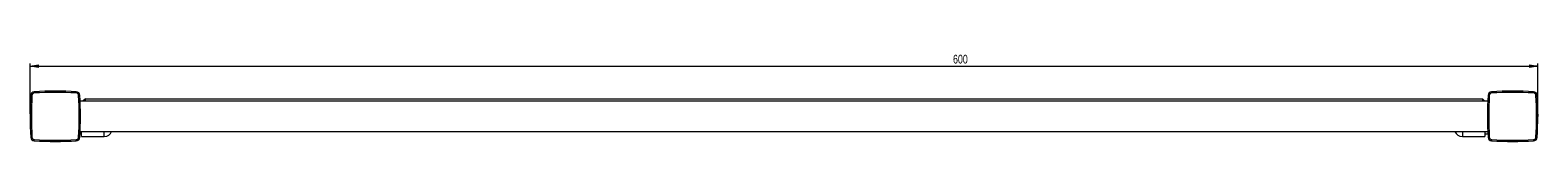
# Model space of a CAD drawing. Header units: millimetres. Extents: x -402 to 773, y 9 to 624.
# Tile 2 of 3: x -402 to 198, y 589 to 624. Entities that reach past the tile are written whole.
import ezdxf

# ---------------------------------------------------------------- set-up
doc = ezdxf.new("R2010")
doc.units = ezdxf.units.MM
doc.styles.add('SLDTEXTSTYLE0', font='TXT', dxfattribs={"width": 0.75})
doc.dimstyles.new('SLDDIMSTYLE0', dxfattribs={"dimtxt": 3.5, "dimasz": 3.302, "dimexe": 0, "dimexo": 0.0625, "dimgap": 0.875, "dimtad": 2, "dimrnd": 1e-09, "dimzin": 12, "dimdsep": 46, "dimtxsty": 'SLDTEXTSTYLE0', "dimblk1": 'CLOSED', "dimblk2": 'CLOSED', "dimsah": 1, "dimcen": 0.09, "dimadec": 0, "dimazin": 0, "dimtfac": 1, "dimtofl": 0, "dimtmove": 0, "dimatfit": 3, "dimldrblk": 'CLOSED', "dimfxl": 1, "dimtolj": 1, "dimtzin": 12, "dimarcsym": 0})

# ---------------------------------------------------------------- blocks, each defined once
blk = doc.blocks.new('_CLOSED')
at = {"color": 0, "linetype": 'ByBlock', "lineweight": -2}
for p, q in [((-1, 0.166667), (0, 0)), ((-1, 0.166667), (-1, -0.166667)), ((0, 0), (-1, -0.166667)), ((0, 0), (-1, 0))]:
    blk.add_line(p, q, dxfattribs=at)
blk = doc.blocks.new('*D2')
at = {"color": 7, "linetype": 'Continuous', "lineweight": 0}
for p, q in [((-402.42, 600.41), (-402.42, 620.41)), ((-402.42, 619.41), (197.58, 619.41)), ((197.58, 600.41), (197.58, 620.41))]:
    blk.add_line(p, q, dxfattribs=at)
at = {"color": 7, "linetype": 'Continuous', "lineweight": 0, "xscale": 3.302, "yscale": 3.302}
for p, rotation in [((-402.42, 619.41, -58.54), 180), ((197.58, 619.41, -58.54), 360)]:
    blk.add_blockref('_CLOSED', p, dxfattribs=dict(at, rotation=rotation))
at = {"color": 7, "linetype": 'Continuous', "lineweight": 0, "insert": (-35.12, 623.92), "char_height": 3.5, "attachment_point": 1, "style": 'SLDTEXTSTYLE0'}
blk.add_mtext('600', dxfattribs=at)

msp = doc.modelspace()

# ---------------------------------------------------------------- linework, layer by layer
at = {"color": 144, "linetype": 'Continuous', "lineweight": 0}
for p, q in [((-401.694, 607.745), (-402.193, 607.772)), ((-380.416, 606.413), (-381.416, 605.413)), ((-380.416, 605.413), (-380.416, 606.413)), ((175.584, 606.413), (175.584, 605.413)), ((176.584, 605.413), (175.584, 606.413)), ((197.362, 607.772), (196.862, 607.745)), ((197.284, 601.567), (197.284, 601.741)), ((197.284, 601.011), (197.284, 601.567)), ((197.284, 600.935), (197.284, 600.943)), ((197.284, 600.943), (197.577, 600.943)), ((197.284, 597.928), (197.284, 600.897)), ((197.284, 600.897), (197.577, 600.897)), ((197.582, 600.331), (197.582, 600.324)), ((197.583, 600), (197.582, 600.252)), ((197.284, 599.396), (197.584, 599.396)), ((197.284, 599.293), (197.584, 599.293)), ((197.284, 598.681), (197.583, 598.681)), ((-401.694, 591.08), (-402.193, 591.053)), ((-381.916, 592.424), (-381.916, 593.413)), ((-381.916, 591.313), (-381.916, 592.424)), ((197.362, 591.053), (196.862, 591.08))]:
    msp.add_line(p, q, dxfattribs=at)
at = {"color": 7, "linetype": 'Continuous', "lineweight": 15}
for p, q in [((-400.748, 608.691), (-400.775, 609.19)), ((-384.083, 608.691), (-384.056, 609.19)), ((-382.638, 607.772), (-383.138, 607.745)), ((-380.416, 606.413), (175.584, 606.413)), ((178.306, 607.745), (177.807, 607.772)), ((179.225, 609.19), (179.252, 608.691)), ((195.944, 609.19), (195.917, 608.691)), ((177.699, 605.413), (-382.53, 605.413)), ((197.284, 600.943), (197.247, 600.943)), ((197.622, 600.943), (197.577, 600.943)), ((197.247, 598.949), (197.284, 598.949)), ((197.247, 598.681), (197.284, 598.681)), ((197.284, 599.818), (197.584, 599.818)), ((197.583, 598.681), (197.622, 598.681)), ((197.584, 598.949), (197.622, 598.949)), ((-400.775, 589.635), (-400.748, 590.135)), ((-395.877, 589.451), (-395.916, 589.413)), ((-389.412, 589.441), (-389.441, 589.413)), ((-385.916, 589.413), (-388.503, 589.413)), ((-384.056, 589.635), (-384.083, 590.135)), ((-382.638, 591.053), (-383.138, 591.08)), ((-382.53, 593.413), (177.699, 593.413)), ((-381.916, 591.313), (-372.916, 591.313)), ((167.584, 591.313), (176.584, 591.313)), ((176.584, 593.413), (176.584, 591.455)), ((176.584, 592.413), (177.741, 592.413)), ((176.584, 591.455), (176.584, 591.313)), ((178.306, 591.08), (177.807, 591.053)), ((179.252, 590.135), (179.225, 589.635)), ((184.609, 589.413), (184.581, 589.441)), ((185.079, 589.433), (185.059, 589.413)), ((190.109, 589.413), (190.089, 589.433)), ((195.917, 590.135), (195.944, 589.635))]:
    msp.add_line(p, q, dxfattribs=at)
at = {"color": 8, "linetype": 'Continuous', "lineweight": 15}
for p, q in [((-372.916, 592.424), (-372.916, 593.413)), ((-372.916, 591.313), (-372.916, 592.424)), ((167.584, 593.413), (167.584, 591.455)), ((167.584, 591.455), (167.584, 591.313))]:
    msp.add_line(p, q, dxfattribs=at)
at = {"color": 144, "linetype": 'Continuous', "lineweight": 0, "flags": 128}
for points in [[(197.284, 600.897), (197.284, 600.897)], [(197.569, 601.642), (197.569, 601.642)], [(197.58, 600.604), (197.58, 600.604)], [(197.284, 598.726), (197.284, 598.726)]]:
    msp.add_lwpolyline(points, dxfattribs=at)
at = {"color": 144, "linetype": 'Continuous', "lineweight": 0}
for centre, radius, start, end in [((-245.449, 599.413), 156.967, 176.947267, 183.052733), ((-245.449, 599.413), 156.467, 176.947267, 183.052733), ((40.618, 599.413), 156.467, 356.947267, 3.052733), ((40.618, 599.413), 156.967, 356.947267, 3.052733)]:
    msp.add_arc(centre, radius, start, end, dxfattribs=at)
at = {"color": 7, "linetype": 'Continuous', "lineweight": 15}
for centre, radius, start, end in [((-400.695, 607.692), 1.5, 93.052733, 176.947267), ((-400.695, 607.692), 1, 93.052733, 176.947267), ((-392.416, 452.446), 156.967, 86.947267, 93.052733), ((-392.416, 452.446), 156.467, 86.947267, 93.052733), ((-384.136, 607.692), 1, 3.052733, 86.947267), ((-384.136, 607.692), 1.5, 3.052733, 86.947267), ((-539.382, 599.413), 156.467, 356.947267, 3.052733), ((-539.382, 599.413), 156.967, 356.947267, 3.052733), ((334.551, 599.413), 156.967, 176.947267, 183.052733), ((179.305, 607.692), 1.5, 93.052733, 176.947267), ((334.551, 599.413), 156.467, 176.947267, 183.052733), ((179.305, 607.692), 1, 93.052733, 176.947267), ((187.584, 452.446), 156.967, 86.947267, 93.052733), ((187.584, 452.446), 156.467, 86.947267, 93.052733), ((195.864, 607.692), 1, 3.052733, 86.947267), ((195.864, 607.692), 1.5, 3.052733, 86.947267), ((-400.695, 591.133), 1.5, 183.052733, 266.947267), ((-400.695, 591.133), 1, 183.052733, 266.947267), ((-392.416, 746.379), 156.967, 266.947267, 273.052733), ((-392.416, 746.379), 156.467, 266.947267, 273.052733), ((-384.136, 591.133), 1, 273.052733, 356.947267), ((-384.136, 591.133), 1.5, 273.052733, 356.947267), ((-372.916, 594.413), 3.1, 270, 341.180937), ((167.584, 594.413), 3.1, 198.819063, 270), ((179.305, 591.133), 1.5, 183.052733, 266.947267), ((179.305, 591.133), 1, 183.052733, 266.947267), ((187.584, 746.379), 156.967, 266.947267, 273.052733), ((187.584, 746.379), 156.467, 266.947267, 273.052733), ((195.864, 591.133), 1, 273.052733, 356.947267), ((195.864, 591.133), 1.5, 273.052733, 356.947267)]:
    msp.add_arc(centre, radius, start, end, dxfattribs=at)
at = {"color": 144, "linetype": 'Continuous', "lineweight": 0}
for points, knots in [([(197.579, 600.744), (197.578, 600.802), (197.578, 600.856), (197.577, 600.927), (197.577, 600.943), (197.577, 600.943)], [0, 0, 0, 0, 0.5, 0.5, 1, 1, 1, 1]), ([(197.58, 600.552), (197.58, 600.563), (197.58, 600.613), (197.579, 600.662), (197.579, 600.67), (197.579, 600.674)], [0, 0, 0, 0, 0.1357547, 0.5684421, 1, 1, 1, 1]), ([(197.582, 600.227), (197.582, 600.257), (197.582, 600.285), (197.582, 600.321), (197.582, 600.331), (197.582, 600.331)], [0, 0, 0, 0, 0.5, 0.5, 1, 1, 1, 1]), ([(197.582, 600.223), (197.582, 600.213), (197.583, 600.131), (197.583, 599.979), (197.584, 599.846), (197.584, 599.793)], [0, 0, 0, 0, 0.08140449, 0.6359523, 1, 1, 1, 1]), ([(197.583, 598.681), (197.583, 598.681), (197.583, 598.699), (197.583, 598.767), (197.583, 598.817), (197.583, 598.871)], [0, 0, 0, 0, 0.5, 0.5, 1, 1, 1, 1]), ([(197.584, 599.793), (197.584, 599.71), (197.584, 599.585), (197.584, 599.449), (197.584, 599.404), (197.584, 599.396)], [0, 0, 0, 0, 0.6197628, 0.9304653, 1, 1, 1, 1])]:
    msp.add_open_spline(points, degree=3, knots=knots, dxfattribs=at)
at = {"color": 7, "linetype": 'Continuous', "lineweight": 15}
msp.add_open_spline([(197.584, 599.293), (197.584, 599.293), (197.584, 599.301), (197.584, 599.337), (197.584, 599.366), (197.584, 599.396)], degree=3, knots=[0, 0, 0, 0, 0.5, 0.5, 1, 1, 1, 1], dxfattribs=at)

# ---------------------------------------------------------------- dimensions: what is measured, and where the dimension line sits
at = {"color": 7, "linetype": 'Continuous', "lineweight": 0}
dim = msp.add_linear_dim(base=(197.584, 619.413), p1=(-402.416, 599.413), p2=(197.584, 599.413), dimstyle='SLDDIMSTYLE0', dxfattribs=at)
dim.commit()
dim.dimension.update_dxf_attribs({"geometry": '*D2', "text_midpoint": (-31.25, 619.413), "dimtype": 160})

doc.saveas('drawing.dxf')
